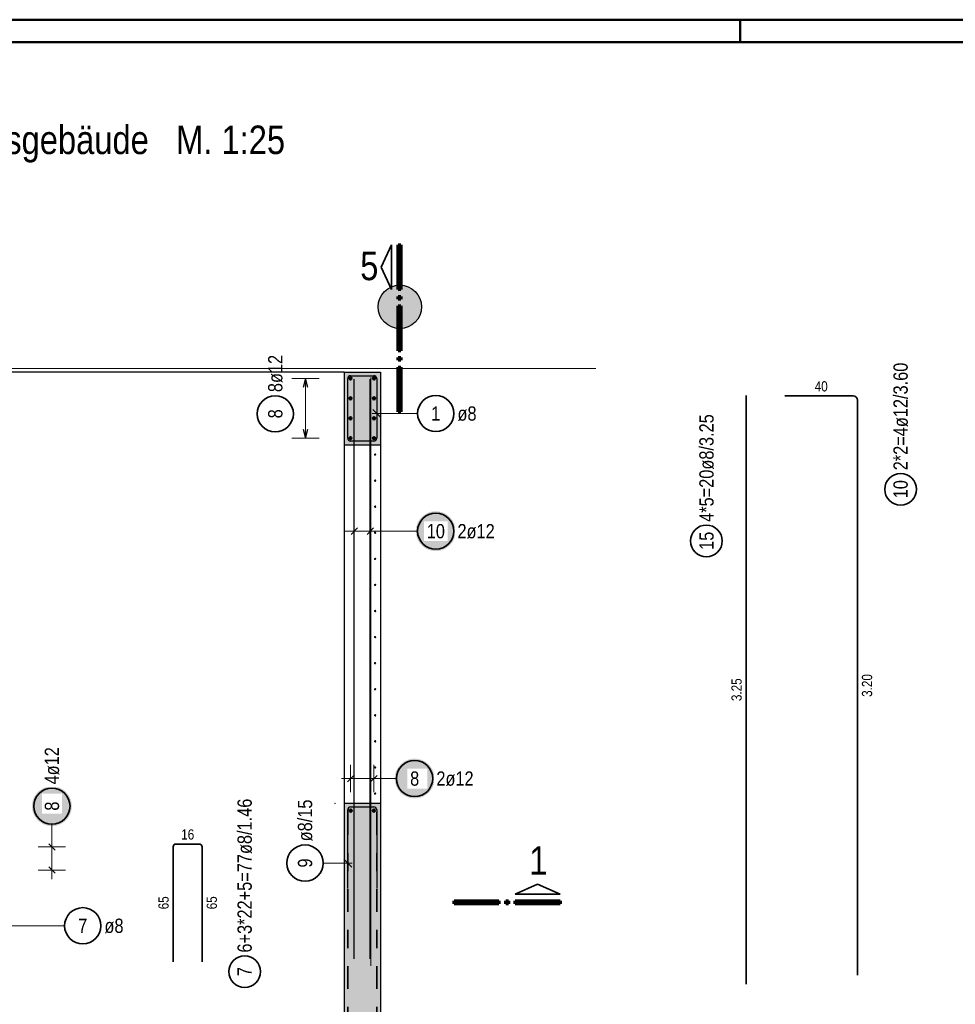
# Model space of a CAD drawing. Header units: millimetres. Extents: x -9.8 to 33.5, y 0 to 31.
# Tile 13 of 26: x 5.4 to 10.6, y 15.6 to 21. Entities that reach past the tile are written whole.
import ezdxf

# ---------------------------------------------------------------- set-up
doc = ezdxf.new("R2010")
doc.units = ezdxf.units.MM
doc.linetypes.add('DASHDOT', pattern=[1, 0.5, -0.25, 0, -0.25])
doc.layers.add('nplo', color=7, linetype='Continuous', lineweight=20)
doc.styles.add('Arial Narrow', font='ARIALN.TTF')
doc.linetypes.add('STRAKON_Linetype_13', pattern='A,15,[130,ltypeshp.shx,S=1.875,R=-30,X=0,Y=0],-1.875,[130,ltypeshp.shx,S=1.875,R=-30,X=0,Y=0]', length=16.875)

msp = doc.modelspace()

# ---------------------------------------------------------------- hatches: boundary and pattern name
at = {"lineweight": 13, "true_color": 0xd7ffd7}
for points in [[(7.6158, 19.4386), (7.6158, 19.4417), (7.6157, 19.4448), (7.6155, 19.4479), (7.6152, 19.451), (7.6149, 19.4541), (7.6144, 19.4571), (7.6139, 19.4602), (7.6133, 19.4632), (7.6126, 19.4662), (7.6119, 19.4692), (7.6111, 19.4722), (7.6102, 19.4751), (7.6092, 19.4781), (7.6081, 19.481), (7.607, 19.4839), (7.6058, 19.4867), (7.6045, 19.4895), (7.6032, 19.4923), (7.6018, 19.495), (7.6003, 19.4977), (7.5987, 19.5004), (7.5971, 19.503), (7.5954, 19.5056), (7.5937, 19.5082), (7.5918, 19.5107), (7.5899, 19.5131), (7.588, 19.5155), (7.586, 19.5179), (7.5839, 19.5202), (7.5818, 19.5224), (7.5796, 19.5246), (7.5774, 19.5267), (7.5751, 19.5288), (7.5727, 19.5308), (7.5703, 19.5327), (7.5679, 19.5346), (7.5654, 19.5364), (7.5628, 19.5382), (7.5603, 19.5399), (7.5576, 19.5415), (7.555, 19.5431), (7.5522, 19.5446), (7.5495, 19.546), (7.5467, 19.5473), (7.5439, 19.5486), (7.5411, 19.5498), (7.5382, 19.5509), (7.5353, 19.552), (7.5323, 19.553), (7.5294, 19.5539), (7.5264, 19.5547), (7.5234, 19.5554), (7.5204, 19.5561), (7.5174, 19.5567), (7.5143, 19.5572), (7.5113, 19.5577), (7.5082, 19.558), (7.5051, 19.5583), (7.502, 19.5585), (7.4989, 19.5586), (7.4958, 19.5586), (7.4928, 19.5586), (7.4897, 19.5585), (7.4866, 19.5583), (7.4835, 19.558), (7.4804, 19.5577), (7.4774, 19.5572), (7.4743, 19.5567), (7.4713, 19.5561), (7.4683, 19.5554), (7.4653, 19.5547), (7.4623, 19.5539), (7.4594, 19.553), (7.4564, 19.552), (7.4535, 19.5509), (7.4506, 19.5498), (7.4478, 19.5486), (7.445, 19.5473), (7.4422, 19.546), (7.4395, 19.5446), (7.4367, 19.5431), (7.4341, 19.5415), (7.4314, 19.5399), (7.4289, 19.5382), (7.4263, 19.5364), (7.4238, 19.5346), (7.4214, 19.5327), (7.419, 19.5308), (7.4166, 19.5288), (7.4143, 19.5267), (7.4121, 19.5246), (7.4099, 19.5224), (7.4078, 19.5202), (7.4057, 19.5179), (7.4037, 19.5155), (7.4018, 19.5131), (7.3999, 19.5107), (7.398, 19.5082), (7.3963, 19.5056), (7.3946, 19.503), (7.393, 19.5004), (7.3914, 19.4977), (7.3899, 19.495), (7.3885, 19.4923), (7.3872, 19.4895), (7.3859, 19.4867), (7.3847, 19.4839), (7.3836, 19.481), (7.3825, 19.4781), (7.3815, 19.4751), (7.3806, 19.4722), (7.3798, 19.4692), (7.3791, 19.4662), (7.3784, 19.4632), (7.3778, 19.4602), (7.3773, 19.4571), (7.3768, 19.4541), (7.3765, 19.451), (7.3762, 19.4479), (7.376, 19.4448), (7.3759, 19.4417), (7.3758, 19.4386), (7.3759, 19.4356), (7.376, 19.4325), (7.3762, 19.4294), (7.3765, 19.4263), (7.3768, 19.4232), (7.3773, 19.4202), (7.3778, 19.4171), (7.3784, 19.4141), (7.3791, 19.4111), (7.3798, 19.4081), (7.3806, 19.4051), (7.3815, 19.4021), (7.3825, 19.3992), (7.3836, 19.3963), (7.3847, 19.3934), (7.3859, 19.3906), (7.3872, 19.3878), (7.3885, 19.385), (7.3899, 19.3822), (7.3914, 19.3795), (7.393, 19.3769), (7.3946, 19.3742), (7.3963, 19.3717), (7.398, 19.3691), (7.3999, 19.3666), (7.4018, 19.3642), (7.4037, 19.3618), (7.4057, 19.3594), (7.4078, 19.3571), (7.4099, 19.3549), (7.4121, 19.3527), (7.4143, 19.3506), (7.4166, 19.3485), (7.419, 19.3465), (7.4214, 19.3445), (7.4238, 19.3427), (7.4263, 19.3408), (7.4289, 19.3391), (7.4314, 19.3374), (7.4341, 19.3358), (7.4367, 19.3342), (7.4395, 19.3327), (7.4422, 19.3313), (7.445, 19.33), (7.4478, 19.3287), (7.4506, 19.3275), (7.4535, 19.3264), (7.4564, 19.3253), (7.4594, 19.3243), (7.4623, 19.3234), (7.4653, 19.3226), (7.4683, 19.3219), (7.4713, 19.3212), (7.4743, 19.3206), (7.4774, 19.3201), (7.4804, 19.3196), (7.4835, 19.3193), (7.4866, 19.319), (7.4897, 19.3188), (7.4928, 19.3187), (7.4958, 19.3186), (7.4989, 19.3187), (7.502, 19.3188), (7.5051, 19.319), (7.5082, 19.3193), (7.5113, 19.3196), (7.5143, 19.3201), (7.5174, 19.3206), (7.5204, 19.3212), (7.5234, 19.3219), (7.5264, 19.3226), (7.5294, 19.3234), (7.5323, 19.3243), (7.5353, 19.3253), (7.5382, 19.3264), (7.5411, 19.3275), (7.5439, 19.3287), (7.5467, 19.33), (7.5495, 19.3313), (7.5522, 19.3327), (7.555, 19.3342), (7.5576, 19.3358), (7.5603, 19.3374), (7.5628, 19.3391), (7.5654, 19.3408), (7.5679, 19.3427), (7.5703, 19.3445), (7.5727, 19.3465), (7.5751, 19.3485), (7.5774, 19.3506), (7.5796, 19.3527), (7.5818, 19.3549), (7.5839, 19.3571), (7.586, 19.3594), (7.588, 19.3618), (7.5899, 19.3642), (7.5918, 19.3666), (7.5937, 19.3691), (7.5954, 19.3717), (7.5971, 19.3742), (7.5987, 19.3769), (7.6003, 19.3795), (7.6018, 19.3822), (7.6032, 19.385), (7.6045, 19.3878), (7.6058, 19.3906), (7.607, 19.3934), (7.6081, 19.3963), (7.6092, 19.3992), (7.6102, 19.4021), (7.6111, 19.4051), (7.6119, 19.4081), (7.6126, 19.4111), (7.6133, 19.4141), (7.6139, 19.4171), (7.6144, 19.4202), (7.6149, 19.4232), (7.6152, 19.4263), (7.6155, 19.4294), (7.6157, 19.4325), (7.6158, 19.4356)], [(7.3883, 19.0787), (7.3883, 18.6771), (7.1883, 18.6771), (7.1883, 19.0787)], [(7.3883, 16.6971), (7.3883, 12.3921), (7.1883, 12.3921), (7.1883, 16.6971)]]:
    msp.add_hatch(color=254, dxfattribs=at).paths.add_polyline_path(points)
at = {"lineweight": 25, "true_color": 0xffffff}
for points in [[(7.804, 18.2), (7.8039, 18.2038), (7.8037, 18.2077), (7.8034, 18.2115), (7.8029, 18.2153), (7.8023, 18.2191), (7.8016, 18.2229), (7.8007, 18.2266), (7.7997, 18.2303), (7.7986, 18.234), (7.7973, 18.2376), (7.7959, 18.2412), (7.7944, 18.2447), (7.7928, 18.2482), (7.7911, 18.2516), (7.7892, 18.255), (7.7872, 18.2583), (7.7852, 18.2615), (7.7829, 18.2647), (7.7806, 18.2677), (7.7782, 18.2707), (7.7757, 18.2736), (7.7731, 18.2764), (7.7704, 18.2791), (7.7676, 18.2817), (7.7647, 18.2843), (7.7617, 18.2867), (7.7586, 18.289), (7.7555, 18.2912), (7.7522, 18.2933), (7.749, 18.2953), (7.7456, 18.2971), (7.7422, 18.2989), (7.7387, 18.3005), (7.7352, 18.302), (7.7316, 18.3034), (7.7279, 18.3046), (7.7243, 18.3057), (7.7206, 18.3067), (7.7168, 18.3076), (7.7131, 18.3083), (7.7093, 18.3089), (7.7055, 18.3094), (7.7016, 18.3097), (7.6978, 18.3099), (7.694, 18.31), (7.6901, 18.3099), (7.6863, 18.3097), (7.6825, 18.3094), (7.6786, 18.3089), (7.6749, 18.3083), (7.6711, 18.3076), (7.6673, 18.3067), (7.6636, 18.3057), (7.66, 18.3046), (7.6563, 18.3034), (7.6528, 18.302), (7.6492, 18.3005), (7.6457, 18.2989), (7.6423, 18.2971), (7.639, 18.2953), (7.6357, 18.2933), (7.6324, 18.2912), (7.6293, 18.289), (7.6262, 18.2867), (7.6233, 18.2843), (7.6204, 18.2817), (7.6175, 18.2791), (7.6148, 18.2764), (7.6122, 18.2736), (7.6097, 18.2707), (7.6073, 18.2677), (7.605, 18.2647), (7.6028, 18.2615), (7.6007, 18.2583), (7.5987, 18.255), (7.5968, 18.2516), (7.5951, 18.2482), (7.5935, 18.2447), (7.592, 18.2412), (7.5906, 18.2376), (7.5893, 18.234), (7.5882, 18.2303), (7.5872, 18.2266), (7.5864, 18.2229), (7.5856, 18.2191), (7.585, 18.2153), (7.5846, 18.2115), (7.5842, 18.2077), (7.584, 18.2038), (7.584, 18.2), (7.584, 18.1962), (7.5842, 18.1923), (7.5846, 18.1885), (7.585, 18.1847), (7.5856, 18.1809), (7.5864, 18.1771), (7.5872, 18.1734), (7.5882, 18.1697), (7.5893, 18.166), (7.5906, 18.1624), (7.592, 18.1588), (7.5935, 18.1553), (7.5951, 18.1518), (7.5968, 18.1484), (7.5987, 18.145), (7.6007, 18.1417), (7.6028, 18.1385), (7.605, 18.1353), (7.6073, 18.1323), (7.6097, 18.1293), (7.6122, 18.1264), (7.6148, 18.1236), (7.6175, 18.1209), (7.6204, 18.1183), (7.6233, 18.1157), (7.6262, 18.1133), (7.6293, 18.111), (7.6324, 18.1088), (7.6357, 18.1067), (7.639, 18.1047), (7.6423, 18.1029), (7.6457, 18.1011), (7.6492, 18.0995), (7.6528, 18.098), (7.6563, 18.0966), (7.66, 18.0954), (7.6636, 18.0943), (7.6673, 18.0933), (7.6711, 18.0924), (7.6749, 18.0917), (7.6786, 18.0911), (7.6825, 18.0906), (7.6863, 18.0903), (7.6901, 18.0901), (7.694, 18.09), (7.6978, 18.0901), (7.7016, 18.0903), (7.7055, 18.0906), (7.7093, 18.0911), (7.7131, 18.0917), (7.7168, 18.0924), (7.7206, 18.0933), (7.7243, 18.0943), (7.7279, 18.0954), (7.7316, 18.0966), (7.7352, 18.098), (7.7387, 18.0995), (7.7422, 18.1011), (7.7456, 18.1029), (7.749, 18.1047), (7.7522, 18.1067), (7.7555, 18.1088), (7.7586, 18.111), (7.7617, 18.1133), (7.7647, 18.1157), (7.7676, 18.1183), (7.7704, 18.1209), (7.7731, 18.1236), (7.7757, 18.1264), (7.7782, 18.1293), (7.7806, 18.1323), (7.7829, 18.1353), (7.7852, 18.1385), (7.7872, 18.1417), (7.7892, 18.145), (7.7911, 18.1484), (7.7928, 18.1518), (7.7944, 18.1553), (7.7959, 18.1588), (7.7973, 18.1624), (7.7986, 18.166), (7.7997, 18.1697), (7.8007, 18.1734), (7.8016, 18.1771), (7.8023, 18.1809), (7.8029, 18.1847), (7.8034, 18.1885), (7.8037, 18.1923)], [(7.6875, 16.8338), (7.6874, 16.8376), (7.6872, 16.8415), (7.6869, 16.8453), (7.6864, 16.8491), (7.6858, 16.8529), (7.685, 16.8567), (7.6842, 16.8604), (7.6832, 16.8641), (7.6821, 16.8678), (7.6808, 16.8714), (7.6794, 16.875), (7.6779, 16.8785), (7.6763, 16.882), (7.6746, 16.8854), (7.6727, 16.8888), (7.6707, 16.8921), (7.6686, 16.8953), (7.6664, 16.8985), (7.6641, 16.9015), (7.6617, 16.9045), (7.6592, 16.9074), (7.6566, 16.9102), (7.6539, 16.9129), (7.6511, 16.9156), (7.6482, 16.9181), (7.6452, 16.9205), (7.6421, 16.9228), (7.639, 16.925), (7.6357, 16.9271), (7.6325, 16.9291), (7.6291, 16.9309), (7.6257, 16.9327), (7.6222, 16.9343), (7.6187, 16.9358), (7.6151, 16.9372), (7.6114, 16.9384), (7.6078, 16.9395), (7.6041, 16.9405), (7.6003, 16.9414), (7.5966, 16.9421), (7.5928, 16.9427), (7.589, 16.9432), (7.5851, 16.9435), (7.5813, 16.9437), (7.5775, 16.9438), (7.5736, 16.9437), (7.5698, 16.9435), (7.566, 16.9432), (7.5621, 16.9427), (7.5584, 16.9421), (7.5546, 16.9414), (7.5508, 16.9405), (7.5471, 16.9395), (7.5435, 16.9384), (7.5398, 16.9372), (7.5362, 16.9358), (7.5327, 16.9343), (7.5292, 16.9327), (7.5258, 16.9309), (7.5225, 16.9291), (7.5192, 16.9271), (7.5159, 16.925), (7.5128, 16.9228), (7.5097, 16.9205), (7.5067, 16.9181), (7.5038, 16.9156), (7.501, 16.9129), (7.4983, 16.9102), (7.4957, 16.9074), (7.4932, 16.9045), (7.4908, 16.9015), (7.4885, 16.8985), (7.4863, 16.8953), (7.4842, 16.8921), (7.4822, 16.8888), (7.4803, 16.8854), (7.4786, 16.882), (7.477, 16.8785), (7.4755, 16.875), (7.4741, 16.8714), (7.4728, 16.8678), (7.4717, 16.8641), (7.4707, 16.8604), (7.4699, 16.8567), (7.4691, 16.8529), (7.4685, 16.8491), (7.4681, 16.8453), (7.4677, 16.8415), (7.4675, 16.8376), (7.4675, 16.8338), (7.4675, 16.83), (7.4677, 16.8261), (7.4681, 16.8223), (7.4685, 16.8185), (7.4691, 16.8147), (7.4699, 16.8109), (7.4707, 16.8072), (7.4717, 16.8035), (7.4728, 16.7998), (7.4741, 16.7962), (7.4755, 16.7926), (7.477, 16.7891), (7.4786, 16.7856), (7.4803, 16.7822), (7.4822, 16.7788), (7.4842, 16.7755), (7.4863, 16.7723), (7.4885, 16.7691), (7.4908, 16.7661), (7.4932, 16.7631), (7.4957, 16.7602), (7.4983, 16.7574), (7.501, 16.7547), (7.5038, 16.7521), (7.5067, 16.7495), (7.5097, 16.7471), (7.5128, 16.7448), (7.5159, 16.7426), (7.5192, 16.7405), (7.5225, 16.7385), (7.5258, 16.7367), (7.5292, 16.7349), (7.5327, 16.7333), (7.5362, 16.7318), (7.5398, 16.7304), (7.5435, 16.7292), (7.5471, 16.7281), (7.5508, 16.7271), (7.5546, 16.7262), (7.5584, 16.7255), (7.5621, 16.7249), (7.566, 16.7244), (7.5698, 16.7241), (7.5736, 16.7239), (7.5775, 16.7238), (7.5813, 16.7239), (7.5851, 16.7241), (7.589, 16.7244), (7.5928, 16.7249), (7.5966, 16.7255), (7.6003, 16.7262), (7.6041, 16.7271), (7.6078, 16.7281), (7.6114, 16.7292), (7.6151, 16.7304), (7.6187, 16.7318), (7.6222, 16.7333), (7.6257, 16.7349), (7.6291, 16.7367), (7.6325, 16.7385), (7.6357, 16.7405), (7.639, 16.7426), (7.6421, 16.7448), (7.6452, 16.7471), (7.6482, 16.7495), (7.6511, 16.7521), (7.6539, 16.7547), (7.6566, 16.7574), (7.6592, 16.7602), (7.6617, 16.7631), (7.6641, 16.7661), (7.6664, 16.7691), (7.6686, 16.7723), (7.6707, 16.7755), (7.6727, 16.7788), (7.6746, 16.7822), (7.6763, 16.7856), (7.6779, 16.7891), (7.6794, 16.7926), (7.6808, 16.7962), (7.6821, 16.7998), (7.6832, 16.8035), (7.6842, 16.8072), (7.685, 16.8109), (7.6858, 16.8147), (7.6864, 16.8185), (7.6869, 16.8223), (7.6872, 16.8261)], [(5.685, 16.6813), (5.6849, 16.6851), (5.6847, 16.6889), (5.6844, 16.6927), (5.6839, 16.6966), (5.6833, 16.7004), (5.6826, 16.7041), (5.6817, 16.7079), (5.6807, 16.7116), (5.6796, 16.7152), (5.6784, 16.7189), (5.677, 16.7225), (5.6755, 16.726), (5.6739, 16.7295), (5.6721, 16.7329), (5.6703, 16.7363), (5.6683, 16.7395), (5.6662, 16.7428), (5.664, 16.7459), (5.6617, 16.749), (5.6593, 16.752), (5.6567, 16.7549), (5.6541, 16.7577), (5.6514, 16.7604), (5.6486, 16.763), (5.6457, 16.7655), (5.6427, 16.7679), (5.6397, 16.7702), (5.6365, 16.7724), (5.6333, 16.7745), (5.63, 16.7765), (5.6266, 16.7784), (5.6232, 16.7801), (5.6197, 16.7817), (5.6162, 16.7832), (5.6126, 16.7846), (5.609, 16.7859), (5.6053, 16.787), (5.6016, 16.788), (5.5979, 16.7888), (5.5941, 16.7896), (5.5903, 16.7902), (5.5865, 16.7906), (5.5827, 16.791), (5.5788, 16.7912), (5.575, 16.7913), (5.5712, 16.7912), (5.5673, 16.791), (5.5635, 16.7906), (5.5597, 16.7902), (5.5559, 16.7896), (5.5521, 16.7888), (5.5484, 16.788), (5.5447, 16.787), (5.541, 16.7859), (5.5374, 16.7846), (5.5338, 16.7832), (5.5303, 16.7817), (5.5268, 16.7801), (5.5234, 16.7784), (5.52, 16.7765), (5.5167, 16.7745), (5.5135, 16.7724), (5.5103, 16.7702), (5.5073, 16.7679), (5.5043, 16.7655), (5.5014, 16.763), (5.4986, 16.7604), (5.4959, 16.7577), (5.4933, 16.7549), (5.4907, 16.752), (5.4883, 16.749), (5.486, 16.7459), (5.4838, 16.7428), (5.4817, 16.7395), (5.4797, 16.7363), (5.4779, 16.7329), (5.4761, 16.7295), (5.4745, 16.726), (5.473, 16.7225), (5.4716, 16.7189), (5.4704, 16.7152), (5.4693, 16.7116), (5.4683, 16.7079), (5.4674, 16.7041), (5.4667, 16.7004), (5.4661, 16.6966), (5.4656, 16.6927), (5.4653, 16.6889), (5.4651, 16.6851), (5.465, 16.6813), (5.4651, 16.6774), (5.4653, 16.6736), (5.4656, 16.6698), (5.4661, 16.6659), (5.4667, 16.6622), (5.4674, 16.6584), (5.4683, 16.6546), (5.4693, 16.6509), (5.4704, 16.6473), (5.4716, 16.6436), (5.473, 16.64), (5.4745, 16.6365), (5.4761, 16.633), (5.4779, 16.6296), (5.4797, 16.6263), (5.4817, 16.623), (5.4838, 16.6197), (5.486, 16.6166), (5.4883, 16.6135), (5.4907, 16.6105), (5.4933, 16.6076), (5.4959, 16.6048), (5.4986, 16.6021), (5.5014, 16.5995), (5.5043, 16.597), (5.5073, 16.5946), (5.5103, 16.5923), (5.5135, 16.5901), (5.5167, 16.588), (5.52, 16.586), (5.5234, 16.5841), (5.5268, 16.5824), (5.5303, 16.5808), (5.5338, 16.5793), (5.5374, 16.5779), (5.541, 16.5766), (5.5447, 16.5755), (5.5484, 16.5745), (5.5521, 16.5737), (5.5559, 16.5729), (5.5597, 16.5723), (5.5635, 16.5719), (5.5673, 16.5715), (5.5712, 16.5713), (5.575, 16.5713), (5.5788, 16.5713), (5.5827, 16.5715), (5.5865, 16.5719), (5.5903, 16.5723), (5.5941, 16.5729), (5.5979, 16.5737), (5.6016, 16.5745), (5.6053, 16.5755), (5.609, 16.5766), (5.6126, 16.5779), (5.6162, 16.5793), (5.6197, 16.5808), (5.6232, 16.5824), (5.6266, 16.5841), (5.63, 16.586), (5.6333, 16.588), (5.6365, 16.5901), (5.6397, 16.5923), (5.6427, 16.5946), (5.6457, 16.597), (5.6486, 16.5995), (5.6514, 16.6021), (5.6541, 16.6048), (5.6567, 16.6076), (5.6593, 16.6105), (5.6617, 16.6135), (5.664, 16.6166), (5.6662, 16.6197), (5.6683, 16.623), (5.6703, 16.6263), (5.6721, 16.6296), (5.6739, 16.633), (5.6755, 16.6365), (5.677, 16.64), (5.6784, 16.6436), (5.6796, 16.6473), (5.6807, 16.6509), (5.6817, 16.6546), (5.6826, 16.6584), (5.6833, 16.6622), (5.6839, 16.6659), (5.6844, 16.6698), (5.6847, 16.6736)]]:
    msp.add_hatch(color=7, dxfattribs=at).paths.add_polyline_path(points)

# ---------------------------------------------------------------- linework, layer by layer
at = {"color": 4, "linetype": 'Continuous', "lineweight": 50}
for p, q in [((32.5, 21.025), (0, 21.025)), ((9.375, 21.025), (9.375, 20.9)), ((32.375, 20.9), (0.5, 20.9))]:
    msp.add_line(p, q, dxfattribs=at)
at = {"color": 2, "linetype": 'Continuous', "lineweight": 35}
for p, q in [((7.3934, 19.6581), (7.4497, 19.7818)), ((7.4497, 19.7818), (7.4497, 19.5343)), ((7.4497, 19.5343), (7.3934, 19.6581)), ((9.4079, 15.6987), (9.4079, 18.9487)), ((9.6218, 18.947), (9.9978, 18.947)), ((10.0218, 18.923), (10.0218, 15.747)), ((6.2444, 15.8221), (6.2444, 16.4561)), ((6.2604, 16.4721), (6.3884, 16.4721)), ((6.4044, 16.4561), (6.4044, 15.8221)), ((8.1328, 16.195), (8.2566, 16.2512)), ((8.2566, 16.2512), (8.3803, 16.195)), ((8.3803, 16.195), (8.1328, 16.195))]:
    msp.add_line(p, q, dxfattribs=at)
at = {"color": 1, "linetype": 'Continuous', "lineweight": 70}
for p, q in [((7.4872, 19.5343), (7.4872, 19.7818)), ((7.4872, 19.7818), (7.5022, 19.7818)), ((7.5022, 19.7818), (7.5022, 19.5343)), ((7.5022, 19.5343), (7.4872, 19.5343)), ((7.4872, 19.4818), (7.4872, 19.4968)), ((7.4872, 19.4968), (7.5022, 19.4968)), ((7.5022, 19.4818), (7.4872, 19.4818)), ((7.5022, 19.4968), (7.5022, 19.4818)), ((7.4872, 19.1968), (7.4872, 19.4443)), ((7.4872, 19.4443), (7.5022, 19.4443)), ((7.5022, 19.4443), (7.5022, 19.1968)), ((7.5022, 19.1968), (7.4872, 19.1968)), ((7.4872, 19.1443), (7.4872, 19.1593)), ((7.4872, 19.1593), (7.5022, 19.1593)), ((7.5022, 19.1443), (7.4872, 19.1443)), ((7.5022, 19.1593), (7.5022, 19.1443)), ((7.4872, 18.8593), (7.4872, 19.1068)), ((7.4872, 19.1068), (7.5022, 19.1068)), ((7.5022, 19.1068), (7.5022, 18.8593)), ((7.5022, 18.8593), (7.4872, 18.8593)), ((7.7953, 16.1425), (7.7953, 16.1575)), ((7.7953, 16.1575), (8.0428, 16.1575)), ((8.0428, 16.1575), (8.0428, 16.1425)), ((8.0803, 16.1425), (8.0803, 16.1575)), ((8.0803, 16.1575), (8.0953, 16.1575)), ((8.0953, 16.1575), (8.0953, 16.1425)), ((8.1328, 16.1425), (8.1328, 16.1575)), ((8.1328, 16.1575), (8.3803, 16.1575)), ((8.3803, 16.1575), (8.3803, 16.1425)), ((8.0428, 16.1425), (7.7953, 16.1425)), ((8.0953, 16.1425), (8.0803, 16.1425)), ((8.3803, 16.1425), (8.1328, 16.1425))]:
    msp.add_line(p, q, dxfattribs=at)
at = {"color": 6, "linetype": 'STRAKON_Linetype_13', "lineweight": 13, "ltscale": 0.01}
msp.add_line((8.5782, 19.0987), (1.7748, 19.0987), dxfattribs=at)
at = {"color": 3, "linetype": 'Continuous', "lineweight": 25}
for p, q in [((7.1883, 19.0787), (3.1883, 19.0787)), ((6.975, 19.0437), (6.9616, 18.9937)), ((6.9884, 18.9937), (6.975, 19.0437)), ((7.1883, 19.0787), (7.1883, 18.6771)), ((7.1883, 19.0787), (7.3883, 19.0787)), ((7.2083, 18.7131), (7.2083, 19.0427)), ((7.2243, 19.0587), (7.3523, 19.0587)), ((7.2443, 15.8387), (7.2443, 19.0387)), ((7.2583, 19.0587), (7.3523, 19.0587)), ((7.3323, 15.8387), (7.3323, 19.0387)), ((7.3683, 19.0427), (7.3683, 18.7131)), ((7.3683, 19.0427), (7.3683, 18.9487)), ((7.3883, 19.0787), (7.3883, 18.6771)), ((7.3462, 18.872), (7.3904, 18.8278)), ((6.9616, 18.7637), (6.975, 18.7137)), ((6.975, 18.7137), (6.9884, 18.7637)), ((7.1883, 18.6771), (7.1883, 16.6971)), ((7.1883, 18.6771), (7.3883, 18.6771)), ((7.3523, 18.6971), (7.2243, 18.6971)), ((7.3883, 18.6771), (7.3883, 16.6971)), ((7.262, 18.2177), (7.2266, 18.1823)), ((7.35, 18.2177), (7.3146, 18.1823)), ((7.2066, 16.8161), (7.242, 16.8515)), ((7.3346, 16.8161), (7.37, 16.8515)), ((7.1883, 16.6971), (7.1883, 13.1971)), ((7.1883, 16.6971), (7.3883, 16.6971)), ((7.3883, 16.6971), (7.3883, 12.3921)), ((7.2083, 16.2271), (7.2083, 16.6611)), ((7.2243, 16.6771), (7.3523, 16.6771)), ((7.3683, 16.6611), (7.3683, 16.2271)), ((5.5927, 16.4384), (5.5573, 16.4738)), ((5.5927, 16.4384), (5.5573, 16.4738)), ((7.2304, 16.3449), (7.1862, 16.3891)), ((5.5927, 16.3104), (5.5573, 16.3458)), ((5.5927, 16.3104), (5.5573, 16.3458))]:
    msp.add_line(p, q, dxfattribs=at)
at = {"color": 5, "linetype": 'Continuous', "lineweight": 18}
for p, q in [((7.05, 19.0437), (6.9, 19.0437)), ((6.975, 18.7137), (6.975, 19.0437)), ((7.594, 18.8499), (7.3433, 18.8499)), ((6.9, 18.7137), (7.05, 18.7137)), ((7.2443, 18.275), (7.2443, 18.125)), ((7.3323, 18.275), (7.3323, 18.125)), ((7.1943, 18.2), (7.3823, 18.2)), ((7.594, 18.2), (7.3823, 18.2)), ((7.2243, 16.7588), (7.2243, 16.9088)), ((7.3523, 16.7588), (7.3523, 16.9088)), ((7.4023, 16.8338), (7.1743, 16.8338)), ((7.4775, 16.8338), (7.4023, 16.8338)), ((5.575, 16.5813), (5.575, 16.5061)), ((5.575, 16.5061), (5.575, 16.2781)), ((5.65, 16.4561), (5.5, 16.4561)), ((5.65, 16.4561), (5.5, 16.4561)), ((5.65, 16.3281), (5.5, 16.3281)), ((5.65, 16.3281), (5.5, 16.3281)), ((7.0724, 16.367), (7.2333, 16.367)), ((5.6452, 16.0207), (5.3433, 16.0207))]:
    msp.add_line(p, q, dxfattribs=at)
at = {"color": 2, "linetype": 'DASHDOT', "lineweight": 35, "ltscale": 0.25}
for p, q in [((7.2083, 16.6474), (7.2083, 12.4833)), ((7.3683, 16.6474), (7.3683, 12.4833))]:
    msp.add_line(p, q, dxfattribs=at)
at = {"color": 3, "linetype": 'Continuous', "lineweight": 25}
msp.add_circle((7.4958, 19.4386), 0.12, dxfattribs=at)
at = {"color": 4, "linetype": 'Continuous', "lineweight": 50}
for centre, radius in [((7.2233, 19.0437), 0.006), ((7.2233, 19.0437), 0.006), ((7.2233, 19.0437), 0.0054), ((7.2233, 19.0437), 0.0042), ((7.2233, 19.0437), 0.003), ((7.2233, 19.0437), 0.0018), ((7.2233, 19.0437), 0.0006), ((7.3533, 19.0437), 0.006), ((7.3533, 19.0437), 0.006), ((7.3533, 19.0437), 0.0054), ((7.3533, 19.0437), 0.0042), ((7.3533, 19.0437), 0.003), ((7.3533, 19.0437), 0.0018), ((7.3533, 19.0437), 0.0006), ((7.2233, 18.9337), 0.006), ((7.2233, 18.9337), 0.006), ((7.2233, 18.9337), 0.0054), ((7.2233, 18.9337), 0.0042), ((7.2233, 18.9337), 0.003), ((7.2233, 18.9337), 0.0018), ((7.2233, 18.9337), 0.0006), ((7.3533, 18.9337), 0.006), ((7.3533, 18.9337), 0.006), ((7.3533, 18.9337), 0.0054), ((7.3533, 18.9337), 0.0042), ((7.3533, 18.9337), 0.003), ((7.3533, 18.9337), 0.0018), ((7.3533, 18.9337), 0.0006), ((7.2233, 18.8237), 0.006), ((7.2233, 18.8237), 0.006), ((7.2233, 18.8237), 0.0054), ((7.2233, 18.8237), 0.0042), ((7.2233, 18.8237), 0.003), ((7.2233, 18.8237), 0.0018), ((7.2233, 18.8237), 0.0006), ((7.3533, 18.8237), 0.006), ((7.3533, 18.8237), 0.006), ((7.3533, 18.8237), 0.0054), ((7.3533, 18.8237), 0.0042), ((7.3533, 18.8237), 0.003), ((7.3533, 18.8237), 0.0018), ((7.3533, 18.8237), 0.0006), ((7.2233, 18.7137), 0.006), ((7.2233, 18.7137), 0.006), ((7.2233, 18.7137), 0.0054), ((7.2233, 18.7137), 0.0042), ((7.2233, 18.7137), 0.003), ((7.2233, 18.7137), 0.0018), ((7.2233, 18.7137), 0.0006), ((7.3533, 18.7137), 0.006), ((7.3533, 18.7137), 0.006), ((7.3533, 18.7137), 0.0054), ((7.3533, 18.7137), 0.0042), ((7.3533, 18.7137), 0.003), ((7.3533, 18.7137), 0.0018), ((7.3533, 18.7137), 0.0006), ((7.2243, 16.6561), 0.006), ((7.2243, 16.6561), 0.006), ((7.2243, 16.6561), 0.0054), ((7.2243, 16.6561), 0.0042), ((7.2243, 16.6561), 0.003), ((7.2243, 16.6561), 0.0018), ((7.2243, 16.6561), 0.0006), ((7.3523, 16.6561), 0.006), ((7.3523, 16.6561), 0.006), ((7.3523, 16.6561), 0.0054), ((7.3523, 16.6561), 0.0042), ((7.3523, 16.6561), 0.003), ((7.3523, 16.6561), 0.0018), ((7.3523, 16.6561), 0.0006)]:
    msp.add_circle(centre, radius, dxfattribs=at)
at = {"color": 2, "linetype": 'Continuous', "lineweight": 35}
for centre, radius in [((6.8081, 18.848), 0.1), ((7.694, 18.8499), 0.1), ((10.2602, 18.4313), 0.0875), ((7.694, 18.2), 0.1), ((9.1885, 18.1465), 0.0875), ((7.5775, 16.8338), 0.1), ((5.575, 16.6813), 0.1), ((6.9724, 16.367), 0.1), ((5.7452, 16.0207), 0.1), ((6.6389, 15.7674), 0.0875)]:
    msp.add_circle(centre, radius, dxfattribs=at)
at = {"color": 9, "linetype": 'Continuous', "lineweight": 0}
msp.add_circle((7.1383, 16.6971), 0.00111, dxfattribs=at)
at = {"color": 3, "linetype": 'Continuous', "lineweight": 25}
for centre, start, end in [((7.2243, 19.0427), 90, 180), ((7.3523, 19.0427), 0, 90), ((7.3523, 19.0427), 0, 90), ((7.2243, 18.7131), 180, 270), ((7.3523, 18.7131), 270, 0), ((7.2243, 16.6611), 90.001, 180), ((7.3523, 16.6611), 359.9999, 90.001)]:
    msp.add_arc(centre, 0.016, start, end, dxfattribs=at)
at = {"color": 2, "linetype": 'Continuous', "lineweight": 35}
for centre, radius, start, end in [((9.9978, 18.923), 0.024, 360, 90), ((6.2604, 16.4561), 0.016, 90, 180), ((6.3884, 16.4561), 0.016, 0, 90)]:
    msp.add_arc(centre, radius, start, end, dxfattribs=at)
at = {"layer": 'nplo', "color": 9, "linetype": 'Continuous', "lineweight": 0}
msp.add_line((7.3354, 15.7987), (7.3354, 19.0487), dxfattribs=at)
for centre in [(7.3594, 18.6231), (7.3594, 18.6231), (7.3594, 18.4791), (7.3594, 18.4791), (7.3594, 18.3351), (7.3594, 18.3351), (7.3594, 18.1911), (7.3594, 18.1911), (7.3594, 18.0471), (7.3594, 18.0471), (7.3594, 17.9031), (7.3594, 17.9031), (7.3594, 17.7591), (7.3594, 17.7591), (7.3594, 17.6151), (7.3594, 17.6151), (7.3594, 17.4711), (7.3594, 17.4711), (7.3594, 17.3271), (7.3594, 17.3271), (7.3594, 17.1831), (7.3594, 17.1831), (7.3594, 17.0391), (7.3594, 17.0391), (7.3594, 16.8951), (7.3594, 16.8951), (7.3594, 16.7511), (7.3594, 16.7511)]:
    msp.add_circle(centre, 0.004, dxfattribs=at)

# ---------------------------------------------------------------- texts
at = {"color": 1, "lineweight": 70, "style": 'Arial Narrow'}
for s, p in [('Grundriss Decke ü. Parkett Wände Aufzugsgebäude   M. 1:25', (1.9179, 20.2828)), ('5', (7.2771, 19.5865)), ('1', (8.2106, 16.3023))]:
    msp.add_text(s, height=0.1575, dxfattribs=at).set_placement(p)
at = {"color": 2, "lineweight": 35, "attachment_point": 1, "rotation": 90, "line_spacing_factor": 0.9, "style": 'Arial Narrow'}
for s, insert, char_height in [('2*2=4ø12/3.60', (10.2208, 18.5363), 0.07875), ('8ø12', (6.7687, 18.968), 0.07875), ('4*5=20ø8/3.25', (9.1492, 18.2515), 0.07875), ('8', (6.7687, 18.8232), 0.0788), ('10', (10.2208, 18.3817), 0.07875), ('15', (9.1492, 18.0969), 0.07875), ('6+3*22+5=77ø8/1.46', (6.5996, 15.8724), 0.07875), ('ø8/15', (6.933, 16.487), 0.07875), ('9', (6.933, 16.3422), 0.0788), ('7', (6.5996, 15.7426), 0.0788)]:
    msp.add_mtext(s, dxfattribs=dict(at, insert=insert, char_height=char_height))
at = {"color": 3, "lineweight": 25, "char_height": 0.05625, "attachment_point": 1, "line_spacing_factor": 0.9, "style": 'Arial Narrow'}
for s, insert in [('40', (9.7863, 19.0282)), ('16', (6.289, 16.5533))]:
    msp.add_mtext(s, dxfattribs=dict(at, insert=insert))
at = {"color": 2, "lineweight": 35, "attachment_point": 1, "line_spacing_factor": 0.9, "style": 'Arial Narrow'}
for s, insert, char_height in [('1', (7.6692, 18.8892), 0.0788), ('ø8', (7.814, 18.8892), 0.07875), ('7', (5.7204, 16.06), 0.0788), ('ø8', (5.8652, 16.06), 0.07875)]:
    msp.add_mtext(s, dxfattribs=dict(at, insert=insert, char_height=char_height))
at = {"color": 3, "lineweight": 25, "char_height": 0.05625, "attachment_point": 1, "rotation": 90, "line_spacing_factor": 0.9, "style": 'Arial Narrow'}
for s, insert in [('3.25', (9.3266, 17.2618)), ('3.20', (10.0468, 17.2851)), ('65', (6.1632, 16.1117)), ('65', (6.4294, 16.1117))]:
    msp.add_mtext(s, dxfattribs=dict(at, insert=insert))

# ---------------------------------------------------------------- next in the draw order: texts
at = {"color": 2, "lineweight": 35, "attachment_point": 1, "line_spacing_factor": 0.9, "style": 'Arial Narrow', "bg_fill": 3, "box_fill_scale": 1.2, "bg_fill_color": 256, "bg_fill_true_color": 13158600, "bg_fill_transparency": 0}
for s, insert, char_height in [('10', (7.6443, 18.2394), 0.07875), ('2ø12', (7.814, 18.2394), 0.07875), ('8', (7.5526, 16.8732), 0.0788), ('2ø12', (7.6975, 16.8732), 0.07875)]:
    msp.add_mtext(s, dxfattribs=dict(at, insert=insert, char_height=char_height))
at = {"color": 2, "lineweight": 35, "attachment_point": 1, "rotation": 90, "line_spacing_factor": 0.9, "style": 'Arial Narrow', "bg_fill": 3, "box_fill_scale": 1.2, "bg_fill_color": 256, "bg_fill_true_color": 13158600, "bg_fill_transparency": 0}
for s, insert, char_height in [('4ø12', (5.5356, 16.8013), 0.07875), ('8', (5.5356, 16.6564), 0.0788)]:
    msp.add_mtext(s, dxfattribs=dict(at, insert=insert, char_height=char_height))

doc.saveas('drawing.dxf')
